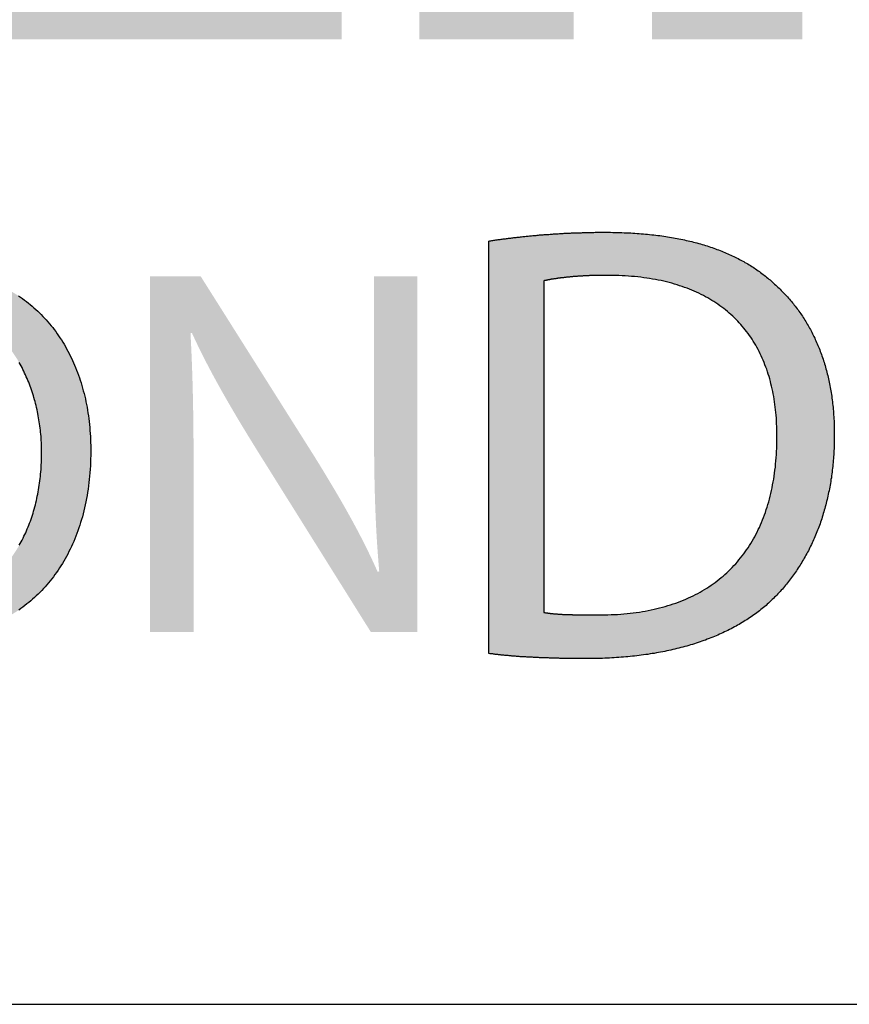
# Model space of a CAD drawing. Extents: x 241 to 519, y -220 to -42.
# Tile 8 of 16: x 491.1 to 493.79, y -164.58 to -161.39. Entities that reach past the tile are written whole.
import ezdxf

# ---------------------------------------------------------------- set-up
doc = ezdxf.new("R2010")
doc.units = 0
doc.layers.get('0').update_dxf_attribs({"linetype": 'CONTINUOUS'})
doc.layers.add('SHEET', color=7, linetype='CONTINUOUS')

# ---------------------------------------------------------------- blocks, each defined once
blk = doc.blocks.new('A$C6A2E5979')
at = {"linetype": 'Continuous'}
h = blk.add_hatch(color=256, dxfattribs=at)
h.dxf.hatch_style = 2
edge = h.paths.add_edge_path()
edge.add_spline(control_points=[(37.186, 18.526), (37.186, 18.526), (38.854, 18.526), (38.854, 18.526), (38.854, 18.526), (38.854, 6.794), (38.854, 6.794), (38.854, 6.794), (37.186, 6.794), (37.186, 6.794), (37.186, 6.794), (37.186, 18.526), (37.186, 18.526)], knot_values=[0, 0, 0, 0, 1, 1, 1, 2, 2, 2, 3, 3, 3, 4, 4, 4, 4], degree=3, periodic=0)
edge = h.paths.add_edge_path()
edge.add_spline(control_points=[(28.367, 18.526), (28.367, 18.526), (30.047, 18.526), (30.047, 18.526), (30.047, 18.526), (30.047, 8.193), (30.047, 8.193), (30.047, 8.193), (36.35, 8.193), (36.35, 8.193), (36.35, 8.193), (36.35, 6.794), (36.35, 6.794), (36.35, 6.794), (28.367, 6.794), (28.367, 6.794), (28.367, 6.794), (28.367, 18.526), (28.367, 18.526)], knot_values=[0, 0, 0, 0, 1, 1, 1, 2, 2, 2, 3, 3, 3, 4, 4, 4, 5, 5, 5, 6, 6, 6, 6], degree=3, periodic=0)
edge = h.paths.add_edge_path()
edge.add_spline(control_points=[(39.701, 6.794), (39.701, 6.794), (39.701, 18.494), (39.701, 18.494), (39.701, 18.494), (41.693, 18.494), (41.693, 18.494), (41.693, 18.494), (47.871, 9.196), (47.871, 9.196), (47.871, 9.196), (47.871, 18.526), (47.871, 18.526), (47.871, 18.526), (49.571, 18.526), (49.571, 18.526), (49.571, 18.526), (49.571, 12.849), (49.571, 12.849), (49.571, 12.849), (58.579, 21.061), (58.579, 21.061), (58.579, 21.061), (58.579, 19.183), (58.579, 19.183), (58.579, 19.183), (52.714, 13.798), (52.714, 13.798), (52.714, 13.798), (58.86, 5.585), (58.86, 5.585), (58.86, 5.585), (57.764, 4.792), (57.764, 4.792), (57.764, 4.792), (51.505, 12.692), (51.505, 12.692), (51.505, 12.692), (49.541, 10.928), (49.541, 10.928), (49.541, 10.928), (49.541, 6.817), (49.541, 6.817), (49.541, 6.817), (47.684, 6.794), (47.684, 6.794), (47.684, 6.794), (41.327, 16.25), (41.327, 16.25), (41.327, 16.25), (41.327, 6.794), (41.327, 6.794), (41.327, 6.794), (39.701, 6.794), (39.701, 6.794)], knot_values=[0, 0, 0, 0, 1, 1, 1, 2, 2, 2, 3, 3, 3, 4, 4, 4, 5, 5, 5, 6, 6, 6, 7, 7, 7, 8, 8, 8, 9, 9, 9, 10, 10, 10, 11, 11, 11, 12, 12, 12, 13, 13, 13, 14, 14, 14, 15, 15, 15, 16, 16, 16, 17, 17, 17, 18, 18, 18, 18], degree=3, periodic=0)
h = blk.add_hatch(color=256, dxfattribs=at)
edge = h.paths.add_edge_path()
edge.add_spline(control_points=[(37.938, 4.616), (38.303, 4.672), (38.726, 4.71), (39.19, 4.71), (40.03, 4.71), (40.626, 4.523), (41.024, 4.153), (41.433, 3.783), (41.671, 3.252), (41.671, 2.519), (41.671, 1.78), (41.433, 1.174), (41.017, 0.758), (40.588, 0.333), (39.888, 0.106), (39.006, 0.106), (38.586, 0.106), (38.24, 0.12), (37.938, 0.16), (37.938, 0.16), (37.938, 4.616), (37.938, 4.616)], knot_values=[0, 0, 0, 0, 1, 1, 1, 2, 2, 2, 3, 3, 3, 4, 4, 4, 5, 5, 5, 6, 6, 6, 7, 7, 7, 7], degree=3, periodic=0)
edge = h.paths.add_edge_path(flags=16)
edge.add_spline(control_points=[(38.531, 0.604), (38.68, 0.577), (38.895, 0.577), (39.122, 0.577), (40.372, 0.571), (41.051, 1.276), (41.051, 2.498), (41.058, 3.582), (40.454, 4.245), (39.215, 4.245), (38.913, 4.245), (38.686, 4.219), (38.531, 4.186), (38.531, 4.186), (38.531, 0.604), (38.531, 0.604)], knot_values=[0, 0, 0, 0, 1, 1, 1, 2, 2, 2, 3, 3, 3, 4, 4, 4, 5, 5, 5, 5], degree=3, periodic=0)
h = blk.add_hatch(color=256, dxfattribs=at)
edge = h.paths.add_edge_path()
edge.add_spline(control_points=[(31.852, 0.33), (30.832, 0.33), (30.124, 1.117), (30.124, 2.279), (30.124, 3.499), (30.878, 4.297), (31.903, 4.297), (32.957, 4.297), (33.638, 3.493), (33.638, 2.354), (33.638, 1.036), (32.833, 0.33), (31.858, 0.33), (31.858, 0.33), (31.852, 0.33), (31.852, 0.33)], knot_values=[0, 0, 0, 0, 1, 1, 1, 2, 2, 2, 3, 3, 3, 4, 4, 4, 5, 5, 5, 5], degree=3, periodic=0)
edge = h.paths.add_edge_path(flags=16)
edge.add_spline(control_points=[(31.877, 0.736), (32.661, 0.736), (33.107, 1.459), (33.107, 2.33), (33.107, 3.095), (32.708, 3.893), (31.882, 3.893), (31.054, 3.893), (30.644, 3.121), (30.644, 2.29), (30.644, 1.482), (31.089, 0.736), (31.871, 0.736), (31.871, 0.736), (31.877, 0.736), (31.877, 0.736)], knot_values=[0, 0, 0, 0, 1, 1, 1, 2, 2, 2, 3, 3, 3, 4, 4, 4, 5, 5, 5, 5], degree=3, periodic=0)
h = blk.add_hatch(color=256, dxfattribs=at)
h.dxf.hatch_style = 2
edge = h.paths.add_edge_path()
edge.add_spline(control_points=[(34.279, 0.393), (34.279, 0.393), (34.279, 4.233), (34.279, 4.233), (34.279, 4.233), (34.826, 4.233), (34.826, 4.233), (34.826, 4.233), (36.053, 2.29), (36.053, 2.29), (36.331, 1.842), (36.562, 1.441), (36.737, 1.042), (36.737, 1.042), (36.754, 1.049), (36.754, 1.049), (36.709, 1.561), (36.698, 2.028), (36.698, 2.62), (36.698, 2.62), (36.698, 4.233), (36.698, 4.233), (36.698, 4.233), (37.165, 4.233), (37.165, 4.233), (37.165, 4.233), (37.165, 0.393), (37.165, 0.393), (37.165, 0.393), (36.663, 0.393), (36.663, 0.393), (36.663, 0.393), (35.442, 2.343), (35.442, 2.343), (35.175, 2.772), (34.919, 3.207), (34.73, 3.624), (34.73, 3.624), (34.715, 3.62), (34.715, 3.62), (34.742, 3.132), (34.749, 2.673), (34.749, 2.035), (34.749, 2.035), (34.749, 0.393), (34.749, 0.393), (34.749, 0.393), (34.279, 0.393), (34.279, 0.393)], knot_values=[0, 0, 0, 0, 1, 1, 1, 2, 2, 2, 3, 3, 3, 4, 4, 4, 5, 5, 5, 6, 6, 6, 7, 7, 7, 8, 8, 8, 9, 9, 9, 10, 10, 10, 11, 11, 11, 12, 12, 12, 13, 13, 13, 14, 14, 14, 15, 15, 15, 16, 16, 16, 16], degree=3, periodic=0)
for points in [[(37.938, 4.616, 0), (37.949, 4.618, 0), (37.96, 4.619, 0), (37.971, 4.621, 0), (37.982, 4.623, 0), (37.993, 4.624, 0), (38.004, 4.626, 0), (38.015, 4.627, 0), (38.027, 4.629, 0), (38.038, 4.631, 0), (38.049, 4.632, 0), (38.06, 4.634, 0), (38.071, 4.635, 0), (38.083, 4.637, 0), (38.094, 4.638, 0), (38.106, 4.64, 0), (38.117, 4.641, 0), (38.128, 4.643, 0), (38.14, 4.644, 0), (38.151, 4.646, 0), (38.163, 4.647, 0), (38.175, 4.648, 0), (38.186, 4.65, 0), (38.198, 4.651, 0), (38.21, 4.653, 0), (38.221, 4.654, 0), (38.233, 4.655, 0), (38.245, 4.657, 0), (38.257, 4.658, 0), (38.268, 4.659, 0), (38.28, 4.661, 0), (38.292, 4.662, 0), (38.304, 4.663, 0), (38.316, 4.665, 0), (38.328, 4.666, 0), (38.34, 4.667, 0), (38.352, 4.668, 0), (38.364, 4.669, 0), (38.377, 4.671, 0), (38.389, 4.672, 0), (38.401, 4.673, 0), (38.413, 4.674, 0), (38.425, 4.675, 0), (38.438, 4.676, 0), (38.45, 4.677, 0), (38.462, 4.679, 0), (38.475, 4.68, 0), (38.487, 4.681, 0), (38.499, 4.682, 0), (38.512, 4.683, 0), (38.524, 4.684, 0), (38.537, 4.685, 0), (38.549, 4.686, 0), (38.562, 4.687, 0), (38.575, 4.688, 0), (38.587, 4.688, 0), (38.6, 4.689, 0), (38.613, 4.69, 0), (38.625, 4.691, 0), (38.638, 4.692, 0), (38.651, 4.693, 0), (38.664, 4.694, 0), (38.677, 4.694, 0), (38.689, 4.695, 0), (38.702, 4.696, 0), (38.715, 4.697, 0), (38.728, 4.697, 0), (38.741, 4.698, 0), (38.754, 4.699, 0), (38.767, 4.699, 0), (38.78, 4.7, 0), (38.793, 4.701, 0), (38.806, 4.701, 0), (38.819, 4.702, 0), (38.833, 4.703, 0), (38.846, 4.703, 0), (38.859, 4.704, 0), (38.872, 4.704, 0), (38.886, 4.705, 0), (38.899, 4.705, 0), (38.912, 4.706, 0), (38.926, 4.706, 0), (38.939, 4.706, 0), (38.952, 4.707, 0), (38.966, 4.707, 0), (38.979, 4.707, 0), (38.993, 4.708, 0), (39.006, 4.708, 0), (39.02, 4.708, 0), (39.033, 4.709, 0), (39.047, 4.709, 0), (39.06, 4.709, 0), (39.074, 4.709, 0), (39.088, 4.71, 0), (39.101, 4.71, 0), (39.115, 4.71, 0), (39.129, 4.71, 0), (39.143, 4.71, 0), (39.156, 4.71, 0), (39.17, 4.71, 0), (39.184, 4.71, 0), (39.204, 4.71, 0), (39.229, 4.71, 0), (39.254, 4.71, 0), (39.279, 4.709, 0), (39.303, 4.709, 0), (39.327, 4.708, 0), (39.352, 4.708, 0), (39.376, 4.707, 0), (39.4, 4.706, 0), (39.423, 4.705, 0), (39.447, 4.704, 0), (39.471, 4.703, 0), (39.494, 4.701, 0), (39.517, 4.7, 0), (39.54, 4.698, 0), (39.563, 4.697, 0), (39.586, 4.695, 0), (39.609, 4.693, 0), (39.631, 4.691, 0), (39.654, 4.689, 0), (39.676, 4.687, 0), (39.698, 4.684, 0), (39.72, 4.682, 0), (39.742, 4.679, 0), (39.763, 4.677, 0), (39.785, 4.674, 0), (39.806, 4.671, 0), (39.828, 4.668, 0), (39.849, 4.665, 0), (39.87, 4.662, 0), (39.891, 4.658, 0), (39.911, 4.655, 0), (39.932, 4.651, 0), (39.952, 4.647, 0), (39.973, 4.644, 0), (39.993, 4.64, 0), (40.013, 4.636, 0), (40.033, 4.632, 0), (40.053, 4.627, 0), (40.072, 4.623, 0), (40.092, 4.619, 0), (40.111, 4.614, 0), (40.13, 4.609, 0), (40.149, 4.605, 0), (40.168, 4.6, 0), (40.187, 4.595, 0), (40.206, 4.59, 0), (40.224, 4.584, 0), (40.243, 4.579, 0), (40.261, 4.574, 0), (40.279, 4.568, 0), (40.297, 4.563, 0), (40.315, 4.557, 0), (40.333, 4.551, 0), (40.351, 4.545, 0), (40.368, 4.539, 0), (40.386, 4.533, 0), (40.403, 4.526, 0), (40.42, 4.52, 0), (40.437, 4.513, 0), (40.454, 4.507, 0), (40.471, 4.5, 0), (40.487, 4.493, 0), (40.504, 4.486, 0), (40.52, 4.479, 0), (40.536, 4.472, 0), (40.552, 4.464, 0), (40.568, 4.457, 0), (40.584, 4.45, 0), (40.6, 4.442, 0), (40.616, 4.434, 0), (40.631, 4.426, 0), (40.646, 4.418, 0), (40.662, 4.41, 0), (40.677, 4.402, 0), (40.692, 4.394, 0), (40.706, 4.385, 0), (40.721, 4.377, 0), (40.736, 4.368, 0), (40.75, 4.36, 0), (40.765, 4.351, 0), (40.779, 4.342, 0), (40.793, 4.333, 0), (40.807, 4.324, 0), (40.821, 4.314, 0), (40.834, 4.305, 0), (40.848, 4.295, 0), (40.861, 4.286, 0), (40.875, 4.276, 0), (40.888, 4.266, 0), (40.901, 4.256, 0), (40.914, 4.246, 0), (40.927, 4.236, 0), (40.94, 4.226, 0), (40.952, 4.216, 0), (40.965, 4.205, 0), (40.977, 4.195, 0), (40.99, 4.184, 0), (41.002, 4.173, 0), (41.014, 4.162, 0), (41.026, 4.151, 0), (41.038, 4.14, 0), (41.05, 4.129, 0), (41.062, 4.118, 0), (41.074, 4.106, 0), (41.086, 4.095, 0), (41.097, 4.083, 0), (41.109, 4.071, 0), (41.12, 4.06, 0), (41.131, 4.048, 0), (41.143, 4.036, 0), (41.154, 4.024, 0), (41.165, 4.012, 0), (41.176, 3.999, 0), (41.187, 3.987, 0), (41.197, 3.974, 0), (41.208, 3.962, 0), (41.218, 3.949, 0), (41.229, 3.936, 0), (41.239, 3.924, 0), (41.249, 3.911, 0), (41.259, 3.898, 0), (41.269, 3.884, 0), (41.279, 3.871, 0), (41.289, 3.858, 0), (41.298, 3.844, 0), (41.308, 3.831, 0), (41.317, 3.817, 0), (41.326, 3.803, 0), (41.335, 3.789, 0), (41.344, 3.775, 0), (41.353, 3.761, 0), (41.362, 3.747, 0), (41.371, 3.733, 0), (41.379, 3.718, 0), (41.388, 3.704, 0), (41.396, 3.689, 0), (41.404, 3.674, 0), (41.413, 3.66, 0), (41.421, 3.645, 0), (41.428, 3.63, 0), (41.436, 3.614, 0), (41.444, 3.599, 0), (41.451, 3.584, 0), (41.459, 3.568, 0), (41.466, 3.553, 0), (41.473, 3.537, 0), (41.48, 3.521, 0), (41.487, 3.505, 0), (41.494, 3.489, 0), (41.501, 3.473, 0), (41.507, 3.457, 0), (41.514, 3.441, 0), (41.52, 3.424, 0), (41.526, 3.408, 0), (41.532, 3.391, 0), (41.538, 3.374, 0), (41.544, 3.358, 0), (41.55, 3.341, 0), (41.555, 3.323, 0), (41.561, 3.306, 0), (41.566, 3.289, 0), (41.571, 3.272, 0), (41.576, 3.254, 0), (41.581, 3.236, 0), (41.586, 3.219, 0), (41.591, 3.201, 0), (41.595, 3.183, 0), (41.6, 3.165, 0), (41.604, 3.146, 0), (41.608, 3.128, 0), (41.612, 3.11, 0), (41.616, 3.091, 0), (41.62, 3.073, 0), (41.624, 3.054, 0), (41.627, 3.035, 0), (41.631, 3.016, 0), (41.634, 2.997, 0), (41.637, 2.978, 0), (41.64, 2.958, 0), (41.643, 2.939, 0), (41.645, 2.919, 0), (41.648, 2.9, 0), (41.651, 2.88, 0), (41.653, 2.86, 0), (41.655, 2.84, 0), (41.657, 2.82, 0), (41.659, 2.799, 0), (41.661, 2.779, 0), (41.662, 2.759, 0), (41.664, 2.738, 0), (41.665, 2.717, 0), (41.667, 2.696, 0), (41.668, 2.675, 0), (41.669, 2.654, 0), (41.669, 2.633, 0), (41.67, 2.612, 0), (41.671, 2.59, 0), (41.671, 2.569, 0), (41.671, 2.547, 0), (41.671, 2.525, 0), (41.671, 2.503, 0), (41.671, 2.481, 0), (41.671, 2.459, 0), (41.67, 2.438, 0), (41.67, 2.416, 0), (41.669, 2.394, 0), (41.668, 2.373, 0), (41.667, 2.351, 0), (41.666, 2.33, 0), (41.665, 2.308, 0), (41.663, 2.287, 0), (41.662, 2.266, 0), (41.66, 2.245, 0), (41.658, 2.224, 0), (41.656, 2.203, 0), (41.654, 2.182, 0), (41.652, 2.161, 0), (41.649, 2.141, 0), (41.647, 2.12, 0), (41.644, 2.1, 0), (41.641, 2.079, 0), (41.639, 2.059, 0), (41.635, 2.039, 0), (41.632, 2.018, 0), (41.629, 1.998, 0), (41.626, 1.978, 0), (41.622, 1.958, 0), (41.618, 1.939, 0), (41.614, 1.919, 0), (41.61, 1.899, 0), (41.606, 1.88, 0), (41.602, 1.86, 0), (41.598, 1.841, 0), (41.593, 1.822, 0), (41.588, 1.803, 0), (41.584, 1.784, 0), (41.579, 1.765, 0), (41.574, 1.746, 0), (41.569, 1.727, 0), (41.563, 1.708, 0), (41.558, 1.69, 0), (41.552, 1.671, 0), (41.547, 1.653, 0), (41.541, 1.634, 0), (41.535, 1.616, 0), (41.529, 1.598, 0), (41.523, 1.58, 0), (41.517, 1.562, 0), (41.51, 1.544, 0), (41.504, 1.526, 0), (41.497, 1.508, 0), (41.49, 1.491, 0), (41.483, 1.473, 0), (41.476, 1.456, 0), (41.469, 1.439, 0), (41.462, 1.422, 0), (41.454, 1.404, 0), (41.447, 1.387, 0), (41.439, 1.371, 0), (41.431, 1.354, 0), (41.423, 1.337, 0), (41.415, 1.32, 0), (41.407, 1.304, 0), (41.399, 1.288, 0), (41.391, 1.271, 0), (41.382, 1.255, 0), (41.374, 1.239, 0), (41.365, 1.223, 0), (41.356, 1.207, 0), (41.347, 1.191, 0), (41.338, 1.176, 0), (41.329, 1.16, 0), (41.32, 1.145, 0), (41.31, 1.129, 0), (41.301, 1.114, 0), (41.291, 1.099, 0), (41.281, 1.084, 0), (41.271, 1.069, 0), (41.261, 1.054, 0), (41.251, 1.039, 0), (41.241, 1.024, 0), (41.231, 1.01, 0), (41.22, 0.996, 0), (41.21, 0.981, 0), (41.199, 0.967, 0), (41.188, 0.953, 0), (41.177, 0.939, 0), (41.166, 0.925, 0), (41.155, 0.911, 0), (41.144, 0.898, 0), (41.133, 0.884, 0), (41.121, 0.87, 0), (41.11, 0.857, 0), (41.098, 0.844, 0), (41.086, 0.831, 0), (41.074, 0.818, 0), (41.062, 0.805, 0), (41.05, 0.792, 0), (41.038, 0.779, 0), (41.026, 0.767, 0), (41.013, 0.754, 0), (41, 0.742, 0), (40.987, 0.729, 0), (40.974, 0.717, 0), (40.96, 0.705, 0), (40.947, 0.692, 0), (40.933, 0.68, 0), (40.919, 0.669, 0), (40.905, 0.657, 0), (40.891, 0.645, 0), (40.877, 0.634, 0), (40.862, 0.622, 0), (40.847, 0.611, 0), (40.833, 0.6, 0), (40.818, 0.589, 0), (40.803, 0.578, 0), (40.787, 0.567, 0), (40.772, 0.556, 0), (40.756, 0.546, 0), (40.74, 0.535, 0), (40.725, 0.525, 0), (40.709, 0.515, 0), (40.692, 0.505, 0), (40.676, 0.495, 0), (40.659, 0.485, 0), (40.643, 0.475, 0), (40.626, 0.465, 0), (40.609, 0.456, 0), (40.592, 0.447, 0), (40.575, 0.437, 0), (40.557, 0.428, 0), (40.54, 0.419, 0), (40.522, 0.41, 0), (40.504, 0.402, 0), (40.486, 0.393, 0), (40.468, 0.385, 0), (40.45, 0.376, 0), (40.432, 0.368, 0), (40.413, 0.36, 0), (40.395, 0.352, 0), (40.376, 0.344, 0), (40.357, 0.336, 0), (40.338, 0.329, 0), (40.318, 0.321, 0), (40.299, 0.314, 0), (40.28, 0.306, 0), (40.26, 0.299, 0), (40.24, 0.292, 0), (40.22, 0.285, 0), (40.2, 0.279, 0), (40.18, 0.272, 0), (40.16, 0.266, 0), (40.139, 0.259, 0), (40.119, 0.253, 0), (40.098, 0.247, 0), (40.077, 0.241, 0), (40.056, 0.235, 0), (40.035, 0.229, 0), (40.014, 0.224, 0), (39.992, 0.218, 0), (39.971, 0.213, 0), (39.949, 0.208, 0), (39.927, 0.203, 0), (39.906, 0.198, 0), (39.884, 0.193, 0), (39.861, 0.188, 0), (39.839, 0.183, 0), (39.817, 0.179, 0), (39.794, 0.175, 0), (39.772, 0.17, 0), (39.749, 0.166, 0), (39.726, 0.162, 0), (39.703, 0.159, 0), (39.68, 0.155, 0), (39.656, 0.151, 0), (39.633, 0.148, 0), (39.609, 0.145, 0), (39.586, 0.142, 0), (39.562, 0.139, 0), (39.538, 0.136, 0), (39.514, 0.133, 0), (39.49, 0.13, 0), (39.466, 0.128, 0), (39.441, 0.125, 0), (39.417, 0.123, 0), (39.392, 0.121, 0), (39.368, 0.119, 0), (39.343, 0.117, 0), (39.318, 0.116, 0), (39.293, 0.114, 0), (39.268, 0.113, 0), (39.242, 0.111, 0), (39.217, 0.11, 0), (39.192, 0.109, 0), (39.166, 0.108, 0), (39.14, 0.108, 0), (39.114, 0.107, 0), (39.088, 0.106, 0), (39.062, 0.106, 0), (39.036, 0.106, 0), (39.01, 0.106, 0), (38.995, 0.106, 0), (38.983, 0.106, 0), (38.971, 0.106, 0), (38.958, 0.106, 0), (38.946, 0.106, 0), (38.933, 0.106, 0), (38.921, 0.106, 0), (38.909, 0.106, 0), (38.897, 0.106, 0), (38.885, 0.106, 0), (38.872, 0.106, 0), (38.86, 0.106, 0), (38.848, 0.106, 0), (38.836, 0.107, 0), (38.824, 0.107, 0), (38.813, 0.107, 0), (38.801, 0.107, 0), (38.789, 0.107, 0), (38.777, 0.107, 0), (38.765, 0.107, 0), (38.754, 0.108, 0), (38.742, 0.108, 0), (38.73, 0.108, 0), (38.719, 0.108, 0), (38.707, 0.108, 0), (38.696, 0.109, 0), (38.684, 0.109, 0), (38.673, 0.109, 0), (38.662, 0.109, 0), (38.65, 0.11, 0), (38.639, 0.11, 0), (38.628, 0.11, 0), (38.617, 0.111, 0), (38.605, 0.111, 0), (38.594, 0.111, 0), (38.583, 0.112, 0), (38.572, 0.112, 0), (38.561, 0.112, 0), (38.55, 0.113, 0), (38.539, 0.113, 0), (38.528, 0.113, 0), (38.517, 0.114, 0), (38.506, 0.114, 0), (38.496, 0.115, 0), (38.485, 0.115, 0), (38.474, 0.116, 0), (38.463, 0.116, 0), (38.453, 0.117, 0), (38.442, 0.117, 0), (38.432, 0.118, 0), (38.421, 0.118, 0), (38.41, 0.119, 0), (38.4, 0.119, 0), (38.39, 0.12, 0), (38.379, 0.12, 0), (38.369, 0.121, 0), (38.358, 0.121, 0), (38.348, 0.122, 0), (38.338, 0.123, 0), (38.328, 0.123, 0), (38.317, 0.124, 0), (38.307, 0.124, 0), (38.297, 0.125, 0), (38.287, 0.126, 0), (38.277, 0.126, 0), (38.267, 0.127, 0), (38.257, 0.128, 0), (38.247, 0.129, 0), (38.237, 0.129, 0), (38.227, 0.13, 0), (38.217, 0.131, 0), (38.207, 0.132, 0), (38.197, 0.132, 0), (38.188, 0.133, 0), (38.178, 0.134, 0), (38.168, 0.135, 0), (38.158, 0.136, 0), (38.149, 0.137, 0), (38.139, 0.137, 0), (38.129, 0.138, 0), (38.12, 0.139, 0), (38.11, 0.14, 0), (38.101, 0.141, 0), (38.091, 0.142, 0), (38.082, 0.143, 0), (38.072, 0.144, 0), (38.063, 0.145, 0), (38.054, 0.146, 0), (38.044, 0.147, 0), (38.035, 0.148, 0), (38.026, 0.149, 0), (38.016, 0.15, 0), (38.007, 0.151, 0), (37.998, 0.152, 0), (37.989, 0.153, 0), (37.98, 0.155, 0), (37.971, 0.156, 0), (37.961, 0.157, 0), (37.952, 0.158, 0), (37.943, 0.159, 0), (37.938, 0.16, 0), (37.938, 0.163, 0), (37.938, 0.168, 0), (37.938, 0.175, 0), (37.938, 0.185, 0), (37.938, 0.198, 0), (37.938, 0.212, 0), (37.938, 0.229, 0), (37.938, 0.249, 0), (37.938, 0.27, 0), (37.938, 0.294, 0), (37.938, 0.32, 0), (37.938, 0.348, 0), (37.938, 0.378, 0), (37.938, 0.409, 0), (37.938, 0.443, 0), (37.938, 0.479, 0), (37.938, 0.516, 0), (37.938, 0.555, 0), (37.938, 0.596, 0), (37.938, 0.638, 0), (37.938, 0.682, 0), (37.938, 0.727, 0), (37.938, 0.774, 0), (37.938, 0.823, 0), (37.938, 0.872, 0), (37.938, 0.923, 0), (37.938, 0.975, 0), (37.938, 1.029, 0), (37.938, 1.084, 0), (37.938, 1.139, 0), (37.938, 1.196, 0), (37.938, 1.254, 0), (37.938, 1.312, 0), (37.938, 1.372, 0), (37.938, 1.432, 0), (37.938, 1.493, 0), (37.938, 1.555, 0), (37.938, 1.618, 0), (37.938, 1.681, 0), (37.938, 1.745, 0), (37.938, 1.809, 0), (37.938, 1.874, 0), (37.938, 1.939, 0), (37.938, 2.005, 0), (37.938, 2.07, 0), (37.938, 2.136, 0), (37.938, 2.203, 0), (37.938, 2.269, 0), (37.938, 2.336, 0), (37.938, 2.402, 0), (37.938, 2.469, 0), (37.938, 2.535, 0), (37.938, 2.602, 0), (37.938, 2.668, 0), (37.938, 2.734, 0), (37.938, 2.799, 0), (37.938, 2.865, 0), (37.938, 2.93, 0), (37.938, 2.994, 0), (37.938, 3.058, 0), (37.938, 3.122, 0), (37.938, 3.185, 0), (37.938, 3.247, 0), (37.938, 3.309, 0), (37.938, 3.37, 0), (37.938, 3.43, 0), (37.938, 3.489, 0), (37.938, 3.547, 0), (37.938, 3.604, 0), (37.938, 3.661, 0), (37.938, 3.716, 0), (37.938, 3.77, 0), (37.938, 3.823, 0), (37.938, 3.875, 0), (37.938, 3.925, 0), (37.938, 3.974, 0), (37.938, 4.022, 0), (37.938, 4.068, 0), (37.938, 4.113, 0), (37.938, 4.156, 0), (37.938, 4.198, 0), (37.938, 4.238, 0), (37.938, 4.276, 0), (37.938, 4.313, 0), (37.938, 4.348, 0), (37.938, 4.38, 0), (37.938, 4.411, 0), (37.938, 4.44, 0), (37.938, 4.467, 0), (37.938, 4.492, 0), (37.938, 4.515, 0), (37.938, 4.536, 0), (37.938, 4.554, 0), (37.938, 4.57, 0), (37.938, 4.584, 0), (37.938, 4.595, 0), (37.938, 4.604, 0), (37.938, 4.611, 0), (37.938, 4.615, 0), (37.938, 4.616, 0)], [(32.856, 4.024, 0), (32.878, 4.009, 0), (32.9, 3.994, 0), (32.921, 3.978, 0), (32.942, 3.962, 0), (32.963, 3.946, 0), (32.984, 3.929, 0), (33.004, 3.912, 0), (33.024, 3.894, 0), (33.044, 3.877, 0), (33.064, 3.858, 0), (33.083, 3.84, 0), (33.102, 3.821, 0), (33.12, 3.802, 0), (33.139, 3.782, 0), (33.157, 3.763, 0), (33.175, 3.742, 0), (33.192, 3.722, 0), (33.209, 3.701, 0), (33.226, 3.68, 0), (33.242, 3.659, 0), (33.259, 3.637, 0), (33.274, 3.615, 0), (33.29, 3.592, 0), (33.305, 3.57, 0), (33.32, 3.547, 0), (33.335, 3.523, 0), (33.349, 3.5, 0), (33.363, 3.476, 0), (33.377, 3.452, 0), (33.39, 3.427, 0), (33.403, 3.402, 0), (33.416, 3.377, 0), (33.428, 3.352, 0), (33.44, 3.326, 0), (33.452, 3.301, 0), (33.463, 3.274, 0), (33.474, 3.248, 0), (33.485, 3.221, 0), (33.495, 3.194, 0), (33.505, 3.167, 0), (33.514, 3.139, 0), (33.524, 3.112, 0), (33.533, 3.084, 0), (33.541, 3.055, 0), (33.549, 3.027, 0), (33.557, 2.998, 0), (33.565, 2.969, 0), (33.572, 2.94, 0), (33.579, 2.91, 0), (33.585, 2.88, 0), (33.591, 2.85, 0), (33.597, 2.82, 0), (33.602, 2.79, 0), (33.607, 2.759, 0), (33.612, 2.728, 0), (33.616, 2.697, 0), (33.62, 2.666, 0), (33.623, 2.634, 0), (33.627, 2.602, 0), (33.629, 2.57, 0), (33.632, 2.538, 0), (33.634, 2.505, 0), (33.635, 2.473, 0), (33.636, 2.44, 0), (33.637, 2.407, 0), (33.638, 2.374, 0), (33.638, 2.338, 0), (33.637, 2.3, 0), (33.636, 2.262, 0), (33.635, 2.224, 0), (33.633, 2.187, 0), (33.631, 2.15, 0), (33.628, 2.113, 0), (33.625, 2.077, 0), (33.622, 2.041, 0), (33.618, 2.006, 0), (33.613, 1.97, 0), (33.609, 1.936, 0), (33.603, 1.901, 0), (33.598, 1.867, 0), (33.592, 1.833, 0), (33.585, 1.8, 0), (33.578, 1.767, 0), (33.571, 1.734, 0), (33.563, 1.702, 0), (33.555, 1.67, 0), (33.547, 1.638, 0), (33.538, 1.607, 0), (33.528, 1.576, 0), (33.519, 1.546, 0), (33.509, 1.516, 0), (33.498, 1.486, 0), (33.488, 1.457, 0), (33.476, 1.427, 0), (33.465, 1.399, 0), (33.453, 1.371, 0), (33.441, 1.343, 0), (33.428, 1.315, 0), (33.415, 1.288, 0), (33.402, 1.261, 0), (33.388, 1.235, 0), (33.374, 1.208, 0), (33.36, 1.183, 0), (33.345, 1.157, 0), (33.331, 1.132, 0), (33.315, 1.108, 0), (33.3, 1.084, 0), (33.284, 1.06, 0), (33.267, 1.036, 0), (33.251, 1.013, 0), (33.234, 0.99, 0), (33.217, 0.968, 0), (33.199, 0.946, 0), (33.182, 0.924, 0), (33.164, 0.903, 0), (33.145, 0.882, 0), (33.127, 0.862, 0), (33.108, 0.842, 0), (33.089, 0.822, 0), (33.069, 0.803, 0), (33.049, 0.784, 0), (33.029, 0.765, 0), (33.009, 0.747, 0), (32.989, 0.729, 0), (32.968, 0.712, 0), (32.947, 0.695, 0), (32.925, 0.678, 0), (32.904, 0.662, 0), (32.882, 0.646, 0), (32.86, 0.63, 0)], [(38.531, 0.604, 0), (38.535, 0.603, 0), (38.54, 0.603, 0), (38.544, 0.602, 0), (38.549, 0.601, 0), (38.553, 0.601, 0), (38.558, 0.6, 0), (38.562, 0.599, 0), (38.567, 0.598, 0), (38.572, 0.598, 0), (38.576, 0.597, 0), (38.581, 0.596, 0), (38.586, 0.596, 0), (38.591, 0.595, 0), (38.596, 0.595, 0), (38.601, 0.594, 0), (38.605, 0.594, 0), (38.61, 0.593, 0), (38.615, 0.592, 0), (38.62, 0.592, 0), (38.625, 0.591, 0), (38.631, 0.591, 0), (38.636, 0.59, 0), (38.641, 0.59, 0), (38.646, 0.589, 0), (38.651, 0.589, 0), (38.656, 0.589, 0), (38.662, 0.588, 0), (38.667, 0.588, 0), (38.672, 0.587, 0), (38.678, 0.587, 0), (38.683, 0.586, 0), (38.689, 0.586, 0), (38.694, 0.586, 0), (38.699, 0.585, 0), (38.705, 0.585, 0), (38.71, 0.585, 0), (38.716, 0.584, 0), (38.722, 0.584, 0), (38.727, 0.584, 0), (38.733, 0.583, 0), (38.739, 0.583, 0), (38.744, 0.583, 0), (38.75, 0.583, 0), (38.756, 0.582, 0), (38.761, 0.582, 0), (38.767, 0.582, 0), (38.773, 0.582, 0), (38.779, 0.581, 0), (38.785, 0.581, 0), (38.791, 0.581, 0), (38.796, 0.581, 0), (38.802, 0.581, 0), (38.808, 0.58, 0), (38.814, 0.58, 0), (38.82, 0.58, 0), (38.826, 0.58, 0), (38.832, 0.58, 0), (38.838, 0.58, 0), (38.844, 0.579, 0), (38.851, 0.579, 0), (38.857, 0.579, 0), (38.863, 0.579, 0), (38.869, 0.579, 0), (38.875, 0.579, 0), (38.881, 0.579, 0), (38.887, 0.579, 0), (38.894, 0.578, 0), (38.9, 0.578, 0), (38.906, 0.578, 0), (38.912, 0.578, 0), (38.919, 0.578, 0), (38.925, 0.578, 0), (38.931, 0.578, 0), (38.938, 0.578, 0), (38.944, 0.578, 0), (38.95, 0.578, 0), (38.957, 0.578, 0), (38.963, 0.578, 0), (38.97, 0.578, 0), (38.976, 0.578, 0), (38.983, 0.578, 0), (38.989, 0.578, 0), (38.996, 0.578, 0), (39.002, 0.578, 0), (39.008, 0.578, 0), (39.015, 0.578, 0), (39.022, 0.577, 0), (39.028, 0.577, 0), (39.035, 0.577, 0), (39.041, 0.577, 0), (39.048, 0.577, 0), (39.054, 0.577, 0), (39.061, 0.577, 0), (39.068, 0.577, 0), (39.074, 0.577, 0), (39.081, 0.577, 0), (39.087, 0.577, 0), (39.094, 0.577, 0), (39.101, 0.577, 0), (39.107, 0.577, 0), (39.114, 0.577, 0), (39.121, 0.577, 0), (39.151, 0.577, 0), (39.187, 0.578, 0), (39.223, 0.578, 0), (39.259, 0.58, 0), (39.294, 0.581, 0), (39.329, 0.583, 0), (39.364, 0.585, 0), (39.398, 0.588, 0), (39.432, 0.591, 0), (39.466, 0.595, 0), (39.499, 0.599, 0), (39.532, 0.603, 0), (39.565, 0.608, 0), (39.597, 0.613, 0), (39.629, 0.619, 0), (39.66, 0.625, 0), (39.692, 0.631, 0), (39.723, 0.638, 0), (39.753, 0.645, 0), (39.783, 0.652, 0), (39.813, 0.66, 0), (39.843, 0.668, 0), (39.872, 0.677, 0), (39.901, 0.686, 0), (39.93, 0.695, 0), (39.958, 0.705, 0), (39.986, 0.715, 0), (40.013, 0.726, 0), (40.04, 0.737, 0), (40.067, 0.748, 0), (40.094, 0.76, 0), (40.12, 0.772, 0), (40.146, 0.784, 0), (40.171, 0.797, 0), (40.196, 0.81, 0), (40.221, 0.824, 0), (40.245, 0.838, 0), (40.269, 0.852, 0), (40.293, 0.867, 0), (40.316, 0.882, 0), (40.339, 0.897, 0), (40.362, 0.913, 0), (40.384, 0.929, 0), (40.406, 0.946, 0), (40.428, 0.962, 0), (40.449, 0.98, 0), (40.47, 0.997, 0), (40.49, 1.015, 0), (40.51, 1.033, 0), (40.53, 1.052, 0), (40.549, 1.071, 0), (40.569, 1.09, 0), (40.587, 1.11, 0), (40.606, 1.13, 0), (40.624, 1.15, 0), (40.641, 1.171, 0), (40.658, 1.192, 0), (40.675, 1.214, 0), (40.692, 1.236, 0), (40.708, 1.258, 0), (40.724, 1.28, 0), (40.739, 1.303, 0), (40.754, 1.326, 0), (40.769, 1.35, 0), (40.783, 1.373, 0), (40.797, 1.398, 0), (40.811, 1.422, 0), (40.824, 1.447, 0), (40.837, 1.472, 0), (40.85, 1.498, 0), (40.862, 1.523, 0), (40.874, 1.55, 0), (40.885, 1.576, 0), (40.896, 1.603, 0), (40.907, 1.63, 0), (40.917, 1.658, 0), (40.927, 1.685, 0), (40.936, 1.714, 0), (40.945, 1.742, 0), (40.954, 1.771, 0), (40.963, 1.8, 0), (40.971, 1.829, 0), (40.978, 1.859, 0), (40.986, 1.889, 0), (40.992, 1.92, 0), (40.999, 1.95, 0), (41.005, 1.981, 0), (41.011, 2.013, 0), (41.016, 2.044, 0), (41.021, 2.076, 0), (41.026, 2.109, 0), (41.03, 2.141, 0), (41.034, 2.174, 0), (41.037, 2.207, 0), (41.04, 2.241, 0), (41.043, 2.275, 0), (41.045, 2.309, 0), (41.047, 2.343, 0), (41.049, 2.378, 0), (41.05, 2.413, 0), (41.05, 2.448, 0), (41.051, 2.484, 0), (41.051, 2.517, 0), (41.051, 2.549, 0), (41.05, 2.58, 0), (41.049, 2.611, 0), (41.048, 2.642, 0), (41.047, 2.672, 0), (41.045, 2.703, 0), (41.042, 2.733, 0), (41.04, 2.763, 0), (41.037, 2.792, 0), (41.033, 2.822, 0), (41.03, 2.851, 0), (41.026, 2.879, 0), (41.021, 2.908, 0), (41.016, 2.936, 0), (41.011, 2.964, 0), (41.006, 2.992, 0), (41, 3.019, 0), (40.994, 3.047, 0), (40.987, 3.074, 0), (40.98, 3.1, 0), (40.973, 3.127, 0), (40.966, 3.153, 0), (40.958, 3.179, 0), (40.949, 3.204, 0), (40.941, 3.23, 0), (40.932, 3.255, 0), (40.922, 3.28, 0), (40.913, 3.304, 0), (40.903, 3.328, 0), (40.892, 3.352, 0), (40.881, 3.376, 0), (40.87, 3.399, 0), (40.859, 3.422, 0), (40.847, 3.445, 0), (40.835, 3.468, 0), (40.822, 3.49, 0), (40.809, 3.512, 0), (40.796, 3.533, 0), (40.782, 3.555, 0), (40.768, 3.576, 0), (40.754, 3.596, 0), (40.739, 3.617, 0), (40.724, 3.637, 0), (40.709, 3.657, 0), (40.693, 3.676, 0), (40.677, 3.696, 0), (40.661, 3.714, 0), (40.644, 3.733, 0), (40.627, 3.751, 0), (40.609, 3.769, 0), (40.591, 3.787, 0), (40.573, 3.804, 0), (40.554, 3.822, 0), (40.535, 3.838, 0), (40.516, 3.855, 0), (40.496, 3.871, 0), (40.476, 3.887, 0), (40.456, 3.902, 0), (40.435, 3.917, 0), (40.414, 3.932, 0), (40.392, 3.947, 0), (40.371, 3.961, 0), (40.348, 3.975, 0), (40.326, 3.988, 0), (40.303, 4.001, 0), (40.28, 4.014, 0), (40.256, 4.027, 0), (40.232, 4.039, 0), (40.207, 4.051, 0), (40.183, 4.062, 0), (40.158, 4.074, 0), (40.132, 4.084, 0), (40.106, 4.095, 0), (40.08, 4.105, 0), (40.054, 4.115, 0), (40.027, 4.124, 0), (40, 4.133, 0), (39.972, 4.142, 0), (39.944, 4.151, 0), (39.916, 4.159, 0), (39.887, 4.167, 0), (39.858, 4.174, 0), (39.829, 4.181, 0), (39.799, 4.188, 0), (39.769, 4.194, 0), (39.738, 4.2, 0), (39.707, 4.205, 0), (39.676, 4.211, 0), (39.644, 4.216, 0), (39.612, 4.22, 0), (39.58, 4.224, 0), (39.547, 4.228, 0), (39.514, 4.231, 0), (39.481, 4.234, 0), (39.447, 4.237, 0), (39.413, 4.239, 0), (39.379, 4.241, 0), (39.344, 4.243, 0), (39.309, 4.244, 0), (39.273, 4.245, 0), (39.237, 4.245, 0), (39.212, 4.245, 0), (39.203, 4.245, 0), (39.194, 4.245, 0), (39.185, 4.245, 0), (39.177, 4.245, 0), (39.168, 4.245, 0), (39.159, 4.245, 0), (39.151, 4.245, 0), (39.142, 4.245, 0), (39.134, 4.245, 0), (39.125, 4.245, 0), (39.117, 4.244, 0), (39.109, 4.244, 0), (39.1, 4.244, 0), (39.092, 4.244, 0), (39.084, 4.244, 0), (39.076, 4.243, 0), (39.067, 4.243, 0), (39.059, 4.243, 0), (39.051, 4.243, 0), (39.043, 4.242, 0), (39.035, 4.242, 0), (39.027, 4.242, 0), (39.019, 4.241, 0), (39.012, 4.241, 0), (39.004, 4.241, 0), (38.996, 4.24, 0), (38.988, 4.24, 0), (38.981, 4.24, 0), (38.973, 4.239, 0), (38.965, 4.239, 0), (38.958, 4.239, 0), (38.95, 4.238, 0), (38.943, 4.238, 0), (38.935, 4.237, 0), (38.928, 4.237, 0), (38.921, 4.236, 0), (38.913, 4.236, 0), (38.906, 4.235, 0), (38.899, 4.235, 0), (38.892, 4.234, 0), (38.885, 4.234, 0), (38.878, 4.233, 0), (38.871, 4.233, 0), (38.864, 4.232, 0), (38.857, 4.232, 0), (38.85, 4.231, 0), (38.843, 4.23, 0), (38.836, 4.23, 0), (38.829, 4.229, 0), (38.823, 4.229, 0), (38.816, 4.228, 0), (38.809, 4.227, 0), (38.803, 4.227, 0), (38.796, 4.226, 0), (38.79, 4.225, 0), (38.783, 4.225, 0), (38.777, 4.224, 0), (38.77, 4.223, 0), (38.764, 4.223, 0), (38.758, 4.222, 0), (38.751, 4.221, 0), (38.745, 4.22, 0), (38.739, 4.22, 0), (38.733, 4.219, 0), (38.727, 4.218, 0), (38.721, 4.217, 0), (38.714, 4.217, 0), (38.709, 4.216, 0), (38.703, 4.215, 0), (38.697, 4.214, 0), (38.691, 4.214, 0), (38.685, 4.213, 0), (38.679, 4.212, 0), (38.673, 4.211, 0), (38.668, 4.21, 0), (38.662, 4.209, 0), (38.657, 4.209, 0), (38.651, 4.208, 0), (38.645, 4.207, 0), (38.64, 4.206, 0), (38.635, 4.205, 0), (38.629, 4.204, 0), (38.624, 4.203, 0), (38.618, 4.202, 0), (38.613, 4.202, 0), (38.608, 4.201, 0), (38.603, 4.2, 0), (38.598, 4.199, 0), (38.593, 4.198, 0), (38.587, 4.197, 0), (38.582, 4.196, 0), (38.577, 4.195, 0), (38.573, 4.194, 0), (38.568, 4.193, 0), (38.563, 4.192, 0), (38.558, 4.191, 0), (38.553, 4.19, 0), (38.548, 4.189, 0), (38.544, 4.189, 0), (38.539, 4.188, 0), (38.534, 4.187, 0), (38.531, 4.186, 0), (38.531, 4.184, 0), (38.531, 4.181, 0), (38.531, 4.175, 0), (38.531, 4.168, 0), (38.531, 4.159, 0), (38.531, 4.148, 0), (38.531, 4.135, 0), (38.531, 4.12, 0), (38.531, 4.104, 0), (38.531, 4.086, 0), (38.531, 4.066, 0), (38.531, 4.045, 0), (38.531, 4.022, 0), (38.531, 3.998, 0), (38.531, 3.972, 0), (38.531, 3.944, 0), (38.531, 3.916, 0), (38.531, 3.885, 0), (38.531, 3.854, 0), (38.531, 3.821, 0), (38.531, 3.787, 0), (38.531, 3.752, 0), (38.531, 3.716, 0), (38.531, 3.678, 0), (38.531, 3.64, 0), (38.531, 3.6, 0), (38.531, 3.56, 0), (38.531, 3.518, 0), (38.531, 3.476, 0), (38.531, 3.432, 0), (38.531, 3.388, 0), (38.531, 3.343, 0), (38.531, 3.297, 0), (38.531, 3.251, 0), (38.531, 3.204, 0), (38.531, 3.156, 0), (38.531, 3.108, 0), (38.531, 3.059, 0), (38.531, 3.009, 0), (38.531, 2.959, 0), (38.531, 2.909, 0), (38.531, 2.858, 0), (38.531, 2.807, 0), (38.531, 2.756, 0), (38.531, 2.704, 0), (38.531, 2.652, 0), (38.531, 2.6, 0), (38.531, 2.547, 0), (38.531, 2.495, 0), (38.531, 2.442, 0), (38.531, 2.39, 0), (38.531, 2.337, 0), (38.531, 2.285, 0), (38.531, 2.232, 0), (38.531, 2.18, 0), (38.531, 2.128, 0), (38.531, 2.076, 0), (38.531, 2.024, 0), (38.531, 1.973, 0), (38.531, 1.922, 0), (38.531, 1.871, 0), (38.531, 1.821, 0), (38.531, 1.771, 0), (38.531, 1.721, 0), (38.531, 1.673, 0), (38.531, 1.624, 0), (38.531, 1.577, 0), (38.531, 1.53, 0), (38.531, 1.483, 0), (38.531, 1.438, 0), (38.531, 1.393, 0), (38.531, 1.349, 0), (38.531, 1.306, 0), (38.531, 1.263, 0), (38.531, 1.222, 0), (38.531, 1.182, 0), (38.531, 1.142, 0), (38.531, 1.104, 0), (38.531, 1.067, 0), (38.531, 1.031, 0), (38.531, 0.996, 0), (38.531, 0.962, 0), (38.531, 0.93, 0), (38.531, 0.898, 0), (38.531, 0.869, 0), (38.531, 0.84, 0), (38.531, 0.813, 0), (38.531, 0.787, 0), (38.531, 0.763, 0), (38.531, 0.741, 0), (38.531, 0.72, 0), (38.531, 0.7, 0), (38.531, 0.683, 0), (38.531, 0.667, 0), (38.531, 0.652, 0), (38.531, 0.64, 0), (38.531, 0.629, 0), (38.531, 0.62, 0), (38.531, 0.613, 0), (38.531, 0.608, 0), (38.531, 0.605, 0), (38.531, 0.604, 0)], [(32.865, 1.329, 0), (32.876, 1.348, 0), (32.886, 1.367, 0), (32.896, 1.386, 0), (32.906, 1.406, 0), (32.916, 1.426, 0), (32.925, 1.445, 0), (32.935, 1.465, 0), (32.944, 1.486, 0), (32.952, 1.506, 0), (32.961, 1.527, 0), (32.969, 1.548, 0), (32.977, 1.569, 0), (32.985, 1.59, 0), (32.993, 1.612, 0), (33, 1.633, 0), (33.007, 1.655, 0), (33.014, 1.677, 0), (33.02, 1.699, 0), (33.027, 1.721, 0), (33.033, 1.744, 0), (33.039, 1.767, 0), (33.045, 1.789, 0), (33.05, 1.812, 0), (33.055, 1.835, 0), (33.06, 1.859, 0), (33.065, 1.882, 0), (33.069, 1.906, 0), (33.073, 1.929, 0), (33.077, 1.953, 0), (33.081, 1.977, 0), (33.084, 2.001, 0), (33.088, 2.026, 0), (33.091, 2.05, 0), (33.093, 2.074, 0), (33.096, 2.099, 0), (33.098, 2.124, 0), (33.1, 2.149, 0), (33.102, 2.173, 0), (33.103, 2.198, 0), (33.104, 2.224, 0), (33.105, 2.249, 0), (33.106, 2.274, 0), (33.106, 2.3, 0), (33.106, 2.325, 0), (33.106, 2.348, 0), (33.106, 2.371, 0), (33.106, 2.393, 0), (33.105, 2.416, 0), (33.104, 2.438, 0), (33.103, 2.461, 0), (33.101, 2.483, 0), (33.1, 2.506, 0), (33.098, 2.528, 0), (33.095, 2.55, 0), (33.093, 2.573, 0), (33.09, 2.595, 0), (33.088, 2.618, 0), (33.085, 2.64, 0), (33.081, 2.662, 0), (33.078, 2.684, 0), (33.074, 2.706, 0), (33.07, 2.728, 0), (33.066, 2.751, 0), (33.061, 2.772, 0), (33.057, 2.794, 0), (33.052, 2.816, 0), (33.047, 2.838, 0), (33.041, 2.859, 0), (33.036, 2.881, 0), (33.03, 2.902, 0), (33.024, 2.924, 0), (33.017, 2.945, 0), (33.011, 2.966, 0), (33.004, 2.987, 0), (32.997, 3.008, 0), (32.99, 3.029, 0), (32.982, 3.049, 0), (32.975, 3.07, 0), (32.967, 3.09, 0), (32.959, 3.11, 0), (32.95, 3.131, 0), (32.941, 3.15, 0), (32.933, 3.17, 0), (32.923, 3.19, 0), (32.914, 3.209, 0), (32.904, 3.228, 0), (32.895, 3.248, 0), (32.885, 3.266, 0), (32.874, 3.285, 0), (32.864, 3.304, 0)]]:
    blk.add_polyline3d(points)
blk = doc.blocks.new('A$C5C396CD4')
at = {"linetype": 'Continuous', "xscale": 0.3, "yscale": 0.3, "zscale": 0.3}
blk.add_blockref('A$C6A2E5979', (0, 0), dxfattribs=at)

msp = doc.modelspace()

# ---------------------------------------------------------------- linework, layer by layer
at = {"layer": 'SHEET', "linetype": 'Continuous'}
msp.add_line((378.2896, -164.5759), (500.6189, -164.5759), dxfattribs=at)

# ---------------------------------------------------------------- block references
at = {"layer": 'SHEET', "linetype": 'Continuous', "lineweight": 0}
msp.add_blockref('A$C5C396CD4', (481.2355, -163.4872), dxfattribs=at)

doc.saveas('drawing.dxf')
